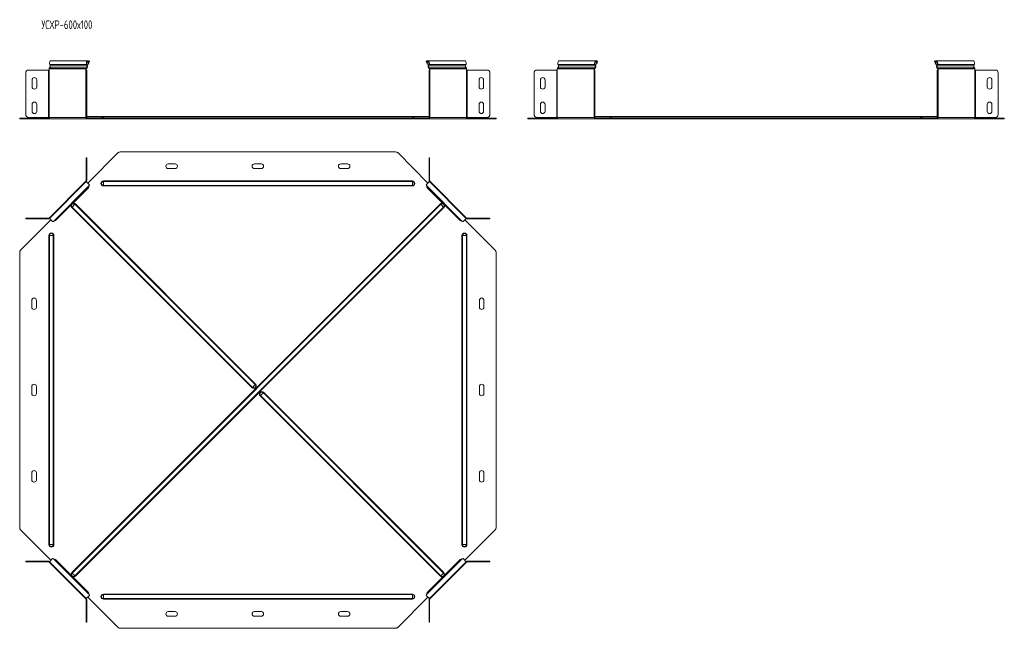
# Model space of a CAD drawing. Header units: millimetres. Extents: x -205 to 1576, y -7400 to 292.
# Tile 1 of 8: x -136 to 1576, y -7400 to -6342. Entities that reach past the tile are written whole.
import ezdxf

# ---------------------------------------------------------------- set-up
doc = ezdxf.new("R2010")
doc.units = ezdxf.units.MM
doc.styles.add('SLDTEXTSTYLE3', font='TXT', dxfattribs={"width": 0.7, "bigfont": 'bigfont'})

msp = doc.modelspace()

# ---------------------------------------------------------------- linework, layer by layer
at = {"color": 7, "linetype": 'Continuous', "lineweight": 15}
for p, q in [((-16.6, -6413.6), (-80.6, -6413.6)), ((-15.3, -6416.4), (-16.7, -6419.7)), ((-14.7, -6415.9), (-16.1, -6419.2)), ((-15.3, -6416.4), (-14.7, -6415.9)), ((-14.4, -6414.8), (-14.9, -6415.5)), ((571.3, -6414.8), (571.8, -6415.5)), ((572.2, -6416.4), (571.6, -6415.9)), ((573, -6419.2), (571.6, -6415.9)), ((573.6, -6419.7), (572.2, -6416.4)), ((637.5, -6413.6), (573.5, -6413.6)), ((866.9, -6413.6), (802.9, -6413.6)), ((866.8, -6419.7), (868.2, -6416.4)), ((867.5, -6419.2), (868.8, -6415.9)), ((868.2, -6416.4), (868.8, -6415.9)), ((869.1, -6414.8), (868.6, -6415.5)), ((1454.9, -6414.8), (1455.4, -6415.5)), ((1455.8, -6416.4), (1455.2, -6415.9)), ((1456.5, -6419.2), (1455.2, -6415.9)), ((1457.2, -6419.7), (1455.8, -6416.4)), ((1521.1, -6413.6), (1457, -6413.6)), ((-125, -6507.1), (-125, -6434.9)), ((-120, -6429.9), (-85.6, -6429.9)), ((-85.6, -6429.9), (-84.5, -6429.9)), ((-84.5, -6427.9), (-84.5, -6429.9)), ((-83.4, -6420.2), (-82.5, -6422.6)), ((-20.5, -6429.9), (-20.5, -6427.9)), ((-20.5, -6429.9), (-20, -6429.9)), ((-20, -6429.9), (-19, -6429.9)), ((-20, -6434.9), (-20, -6429.9)), ((-20, -6434.9), (-20, -6507.1)), ((-19.8, -6429.9), (-19.8, -6427.9)), ((-18.5, -6422.6), (-19.4, -6420.2)), ((-19, -6429.9), (-19, -6434.9)), ((-19, -6434.9), (-19, -6507.1)), ((-17.9, -6422.1), (-18.8, -6419.7)), ((-16.7, -6419.7), (-18.8, -6419.7)), ((-16.1, -6419.2), (-16.7, -6419.7)), ((573.6, -6419.7), (573, -6419.2)), ((575.7, -6419.7), (573.6, -6419.7)), ((575.7, -6419.7), (574.8, -6422.1)), ((576.3, -6420.2), (575.4, -6422.6)), ((576, -6429.9), (577, -6429.9)), ((576, -6434.9), (576, -6429.9)), ((576, -6507.1), (576, -6434.9)), ((576.7, -6427.9), (576.7, -6429.9)), ((577, -6429.9), (577, -6434.9)), ((577, -6429.9), (577.4, -6429.9)), ((577, -6507.1), (577, -6434.9)), ((577.4, -6427.9), (577.4, -6429.9)), ((639.4, -6422.6), (640.3, -6420.2)), ((641.4, -6429.9), (641.4, -6427.9)), ((641.4, -6429.9), (642.5, -6429.9)), ((642.5, -6429.9), (676.9, -6429.9)), ((681.9, -6434.9), (681.9, -6507.1)), ((758.6, -6434.9), (758.6, -6507.1)), ((798, -6429.9), (763.6, -6429.9)), ((799, -6429.9), (798, -6429.9)), ((799, -6429.9), (799, -6427.9)), ((801, -6422.6), (800.1, -6420.2)), ((863.1, -6427.9), (863.1, -6429.9)), ((863.5, -6429.9), (863.1, -6429.9)), ((864.5, -6429.9), (863.5, -6429.9)), ((863.5, -6429.9), (863.5, -6434.9)), ((863.5, -6507.1), (863.5, -6434.9)), ((863.8, -6427.9), (863.8, -6429.9)), ((864.1, -6420.2), (865, -6422.6)), ((864.5, -6434.9), (864.5, -6429.9)), ((864.5, -6507.1), (864.5, -6434.9)), ((864.8, -6419.7), (865.7, -6422.1)), ((864.8, -6419.7), (866.8, -6419.7)), ((866.8, -6419.7), (867.5, -6419.2)), ((1457.2, -6419.7), (1456.5, -6419.2)), ((1459.2, -6419.7), (1457.2, -6419.7)), ((1459.2, -6419.7), (1458.3, -6422.1)), ((1459.9, -6420.2), (1459, -6422.6)), ((1459.5, -6429.9), (1460.5, -6429.9)), ((1459.5, -6434.9), (1459.5, -6429.9)), ((1459.5, -6507.1), (1459.5, -6434.9)), ((1460.2, -6427.9), (1460.2, -6429.9)), ((1460.5, -6429.9), (1460.5, -6434.9)), ((1460.5, -6429.9), (1460.9, -6429.9)), ((1460.5, -6507.1), (1460.5, -6434.9)), ((1460.9, -6427.9), (1460.9, -6429.9)), ((1523, -6422.6), (1523.9, -6420.2)), ((1525, -6429.9), (1525, -6427.9)), ((1525, -6429.9), (1526, -6429.9)), ((1526, -6429.9), (1560.4, -6429.9)), ((1565.4, -6434.9), (1565.4, -6507.1)), ((-114, -6447.1), (-114, -6459.1)), ((-106, -6459.1), (-106, -6447.1)), ((662.9, -6447.1), (662.9, -6459.1)), ((670.9, -6459.1), (670.9, -6447.1)), ((769.6, -6459.1), (769.6, -6447.1)), ((777.6, -6447.1), (777.6, -6459.1)), ((1546.4, -6447.1), (1546.4, -6459.1)), ((1554.4, -6459.1), (1554.4, -6447.1)), ((-114, -6489.6), (-114, -6501.6)), ((-106, -6501.6), (-106, -6489.6)), ((662.9, -6489.6), (662.9, -6501.6)), ((670.9, -6501.6), (670.9, -6489.6)), ((769.6, -6501.6), (769.6, -6489.6)), ((777.6, -6489.6), (777.6, -6501.6)), ((1546.4, -6489.6), (1546.4, -6501.6)), ((1554.4, -6501.6), (1554.4, -6489.6)), ((-135.5, -6514.6), (-135.5, -6513.6)), ((-135.5, -6513.6), (-134.1, -6513.6)), ((-134.1, -6514.6), (-135.5, -6514.6)), ((-134.1, -6513.6), (-84.2, -6513.6)), ((-134.1, -6514.6), (-82.7, -6514.6)), ((-85.6, -6512.1), (-120, -6512.1)), ((-84.5, -6512.1), (-85.6, -6512.1)), ((-82.7, -6514.6), (-18.7, -6514.6)), ((-20, -6512.1), (-20.5, -6512.1)), ((-20, -6512.1), (-20, -6507.1)), ((-19, -6512.1), (-20, -6512.1)), ((-19, -6507.1), (-19, -6512.1)), ((10, -6510.6), (-19, -6510.6)), ((-18.7, -6513.6), (-17.3, -6513.6)), ((-18.7, -6514.6), (-17.3, -6514.6)), ((-17.3, -6513.6), (-17.3, -6514.6)), ((-17.3, -6513.6), (35.4, -6513.6)), ((-17.3, -6514.6), (35.4, -6514.6)), ((547, -6510.6), (10, -6510.6)), ((35.4, -6513.6), (39, -6513.6)), ((39, -6514.6), (35.4, -6514.6)), ((39, -6513.6), (517.9, -6513.6)), ((39, -6514.6), (517.9, -6514.6)), ((517.9, -6513.6), (521.5, -6513.6)), ((521.5, -6514.6), (517.9, -6514.6)), ((521.5, -6513.6), (574.2, -6513.6)), ((521.5, -6514.6), (574.2, -6514.6)), ((576, -6510.6), (547, -6510.6)), ((574.2, -6513.6), (574.2, -6514.6)), ((574.2, -6513.6), (575.6, -6513.6)), ((574.2, -6514.6), (575.6, -6514.6)), ((575.6, -6514.6), (639.7, -6514.6)), ((576, -6512.1), (576, -6507.1)), ((577, -6512.1), (576, -6512.1)), ((577, -6507.1), (577, -6512.1)), ((577.4, -6512.1), (577, -6512.1)), ((639.7, -6514.6), (691, -6514.6)), ((641.1, -6513.6), (691, -6513.6)), ((642.5, -6512.1), (641.4, -6512.1)), ((676.9, -6512.1), (642.5, -6512.1)), ((691, -6513.6), (692.5, -6513.6)), ((692.5, -6514.6), (691, -6514.6)), ((692.5, -6513.6), (692.5, -6514.6)), ((748, -6513.6), (748, -6514.6)), ((749.5, -6513.6), (748, -6513.6)), ((748, -6514.6), (749.5, -6514.6)), ((799.4, -6513.6), (749.5, -6513.6)), ((800.8, -6514.6), (749.5, -6514.6)), ((763.6, -6512.1), (798, -6512.1)), ((798, -6512.1), (799, -6512.1)), ((864.8, -6514.6), (800.8, -6514.6)), ((863.1, -6512.1), (863.5, -6512.1)), ((863.5, -6507.1), (863.5, -6512.1)), ((863.5, -6512.1), (864.5, -6512.1)), ((864.5, -6512.1), (864.5, -6507.1)), ((893.5, -6510.6), (864.5, -6510.6)), ((866.2, -6513.6), (864.8, -6513.6)), ((866.2, -6514.6), (864.8, -6514.6)), ((866.2, -6513.6), (866.2, -6514.6)), ((919, -6513.6), (866.2, -6513.6)), ((919, -6514.6), (866.2, -6514.6)), ((1430.5, -6510.6), (893.5, -6510.6)), ((922.5, -6513.6), (919, -6513.6)), ((919, -6514.6), (922.5, -6514.6)), ((922.5, -6513.6), (1401.5, -6513.6)), ((922.5, -6514.6), (1401.5, -6514.6)), ((1401.5, -6513.6), (1405, -6513.6)), ((1405, -6514.6), (1401.5, -6514.6)), ((1405, -6513.6), (1457.8, -6513.6)), ((1405, -6514.6), (1457.8, -6514.6)), ((1459.5, -6510.6), (1430.5, -6510.6)), ((1457.8, -6513.6), (1457.8, -6514.6)), ((1457.8, -6513.6), (1459.2, -6513.6)), ((1457.8, -6514.6), (1459.2, -6514.6)), ((1459.2, -6514.6), (1523.2, -6514.6)), ((1459.5, -6512.1), (1459.5, -6507.1)), ((1460.5, -6512.1), (1459.5, -6512.1)), ((1460.5, -6507.1), (1460.5, -6512.1)), ((1460.9, -6512.1), (1460.5, -6512.1)), ((1523.2, -6514.6), (1574.5, -6514.6)), ((1524.6, -6513.6), (1574.5, -6513.6)), ((1526, -6512.1), (1525, -6512.1)), ((1560.4, -6512.1), (1526, -6512.1)), ((1574.5, -6513.6), (1576, -6513.6)), ((1576, -6514.6), (1574.5, -6514.6)), ((1576, -6513.6), (1576, -6514.6)), ((39, -6572), (517.9, -6572)), ((-19, -6582.6), (-20, -6582.6)), ((-20, -6582.6), (-20, -6587.6)), ((-20, -6621.9), (-20, -6587.6)), ((-19, -6587.6), (-19, -6582.6)), ((-19, -6621.9), (-19, -6587.6)), ((-17.3, -6626.2), (35.4, -6573.4)), ((521.5, -6573.4), (574.2, -6626.2)), ((577, -6582.6), (576, -6582.6)), ((576, -6582.6), (576, -6587.6)), ((576, -6587.6), (576, -6621.9)), ((577, -6587.6), (577, -6582.6)), ((577, -6587.6), (577, -6621.9)), ((134.5, -6593), (122.5, -6593)), ((122.5, -6601), (134.5, -6601)), ((284.5, -6593), (272.5, -6593)), ((272.5, -6601), (284.5, -6601)), ((434.5, -6593), (422.5, -6593)), ((422.5, -6601), (434.5, -6601)), ((-20.5, -6623), (-84.5, -6687)), ((-19.8, -6623.7), (-20.5, -6623)), ((577.4, -6623), (576.7, -6623.7)), ((641.4, -6687), (577.4, -6623)), ((-19.8, -6623.7), (-83.8, -6687.7)), ((-16.1, -6634.5), (-73.1, -6691.4)), ((-14.4, -6629.1), (-19.8, -6623.7)), ((-14.7, -6630.6), (-16.1, -6634.5)), ((576.7, -6623.7), (571.3, -6629.1)), ((573, -6634.5), (571.6, -6630.6)), ((630, -6691.4), (573, -6634.5)), ((640.7, -6687.7), (576.7, -6623.7)), ((-134.1, -6743), (-81.3, -6690.2)), ((-125, -6687.5), (-125, -6688.5)), ((-120, -6687.5), (-125, -6687.5)), ((-125, -6688.5), (-120, -6688.5)), ((-120, -6687.5), (-85.6, -6687.5)), ((-120, -6688.5), (-85.6, -6688.5)), ((-84.5, -6687), (-83.6, -6688)), ((-83.8, -6687.7), (-78.4, -6693.1)), ((-73.1, -6691.4), (-76.9, -6692.8)), ((633.8, -6692.8), (630, -6691.4)), ((635.4, -6693.1), (640.7, -6687.7)), ((638.2, -6690.2), (691, -6743)), ((640.7, -6687.7), (641.4, -6687)), ((642.5, -6687.5), (676.9, -6687.5)), ((642.5, -6688.5), (676.9, -6688.5)), ((681.9, -6687.5), (676.9, -6687.5)), ((676.9, -6688.5), (681.9, -6688.5)), ((681.9, -6688.5), (681.9, -6687.5)), ((-135.5, -6746.5), (-135.5, -7225.5)), ((692.5, -7225.5), (692.5, -6746.5)), ((-114.5, -6830), (-114.5, -6842)), ((-106.5, -6842), (-106.5, -6830)), ((663.5, -6830), (663.5, -6842)), ((671.5, -6842), (671.5, -6830)), ((-114.5, -6980), (-114.5, -6992)), ((-106.5, -6992), (-106.5, -6980)), ((663.5, -6980), (663.5, -6992)), ((671.5, -6992), (671.5, -6980)), ((-114.5, -7130), (-114.5, -7142)), ((-106.5, -7142), (-106.5, -7130)), ((663.5, -7130), (663.5, -7142)), ((671.5, -7142), (671.5, -7130)), ((-134.1, -7229), (-81.3, -7281.7)), ((638.2, -7281.7), (691, -7229)), ((-125, -7284.5), (-125, -7283.5)), ((-125, -7283.5), (-120, -7283.5)), ((-120, -7284.5), (-125, -7284.5)), ((-120, -7283.5), (-85.6, -7283.5)), ((-120, -7284.5), (-85.6, -7284.5)), ((-84.5, -7284.9), (-83.6, -7284)), ((-20.5, -7349), (-84.5, -7284.9)), ((-83.8, -7284.2), (-78.4, -7278.8)), ((-83.8, -7284.2), (-19.8, -7348.2)), ((-73.1, -7280.5), (-76.9, -7279.1)), ((-16.1, -7337.5), (-73.1, -7280.5)), ((630, -7280.5), (573, -7337.5)), ((576.7, -7348.2), (640.7, -7284.2)), ((641.4, -7284.9), (577.4, -7349)), ((633.8, -7279.1), (630, -7280.5)), ((635.4, -7278.8), (640.7, -7284.2)), ((640.7, -7284.2), (641.4, -7284.9)), ((642.5, -7283.5), (676.9, -7283.5)), ((642.5, -7284.5), (676.9, -7284.5)), ((676.9, -7283.5), (681.9, -7283.5)), ((681.9, -7284.5), (676.9, -7284.5)), ((681.9, -7283.5), (681.9, -7284.5)), ((-14.7, -7341.3), (-16.1, -7337.5)), ((573, -7337.5), (571.6, -7341.3)), ((-19.8, -7348.2), (-20.5, -7349)), ((-20, -7350), (-20, -7384.4)), ((-14.4, -7342.9), (-19.8, -7348.2)), ((-19, -7350), (-19, -7384.4)), ((-17.3, -7345.8), (35.4, -7398.5)), ((521.5, -7398.5), (574.2, -7345.8)), ((576.7, -7348.2), (571.3, -7342.9)), ((576, -7384.4), (576, -7350)), ((577.4, -7349), (576.7, -7348.2)), ((577, -7384.4), (577, -7350)), ((134.5, -7371), (122.5, -7371)), ((284.5, -7371), (272.5, -7371)), ((434.5, -7371), (422.5, -7371)), ((-20, -7389.4), (-20, -7384.4)), ((-19, -7389.4), (-20, -7389.4)), ((-19, -7384.4), (-19, -7389.4)), ((122.5, -7379), (134.5, -7379)), ((272.5, -7379), (284.5, -7379)), ((422.5, -7379), (434.5, -7379)), ((576, -7389.4), (576, -7384.4)), ((577, -7389.4), (576, -7389.4)), ((577, -7384.4), (577, -7389.4)), ((39, -7400), (517.9, -7400))]:
    msp.add_line(p, q, dxfattribs=at)
at = {"color": 7, "linetype": 'Continuous', "lineweight": 0}
for p, q in [((-15.3, -6416.4), (-18.8, -6416.4)), ((575.7, -6416.4), (572.2, -6416.4)), ((864.8, -6416.4), (868.2, -6416.4)), ((1459.2, -6416.4), (1455.8, -6416.4)), ((-85.6, -6429.9), (-85.6, -6512.1)), ((-20.5, -6427.9), (-84.5, -6427.9)), ((-84.5, -6512.1), (-84.5, -6429.9)), ((-19.6, -6426.1), (-83.6, -6426.1)), ((-19.4, -6420.2), (-83.4, -6420.2)), ((-18.5, -6422.6), (-82.5, -6422.6)), ((-20.5, -6427.9), (-19.8, -6427.9)), ((-20.5, -6512.1), (-20.5, -6429.9)), ((-19, -6434.9), (-20, -6434.9)), ((-19.6, -6426.1), (-19.4, -6427.1)), ((-19.4, -6420.2), (-18.8, -6419.7)), ((-18.5, -6422.6), (-17.9, -6422.1)), ((575.4, -6422.6), (574.8, -6422.1)), ((639.4, -6422.6), (575.4, -6422.6)), ((576.3, -6420.2), (575.7, -6419.7)), ((577, -6434.9), (576, -6434.9)), ((640.3, -6420.2), (576.3, -6420.2)), ((576.5, -6426.1), (576.3, -6427.1)), ((640.5, -6426.1), (576.5, -6426.1)), ((577.4, -6427.9), (576.7, -6427.9)), ((641.4, -6427.9), (577.4, -6427.9)), ((577.4, -6512.1), (577.4, -6429.9)), ((641.4, -6512.1), (641.4, -6429.9)), ((642.5, -6512.1), (642.5, -6429.9)), ((798, -6512.1), (798, -6429.9)), ((799, -6427.9), (863.1, -6427.9)), ((799, -6512.1), (799, -6429.9)), ((799.9, -6426.1), (864, -6426.1)), ((800.1, -6420.2), (864.1, -6420.2)), ((801, -6422.6), (865, -6422.6)), ((863.1, -6427.9), (863.8, -6427.9)), ((863.1, -6512.1), (863.1, -6429.9)), ((863.5, -6434.9), (864.5, -6434.9)), ((864, -6426.1), (864.2, -6427.1)), ((864.1, -6420.2), (864.8, -6419.7)), ((865, -6422.6), (865.7, -6422.1)), ((1459, -6422.6), (1458.3, -6422.1)), ((1523, -6422.6), (1459, -6422.6)), ((1459.9, -6420.2), (1459.2, -6419.7)), ((1460.5, -6434.9), (1459.5, -6434.9)), ((1460, -6426.1), (1459.8, -6427.1)), ((1523.9, -6420.2), (1459.9, -6420.2)), ((1524.1, -6426.1), (1460, -6426.1)), ((1460.9, -6427.9), (1460.2, -6427.9)), ((1525, -6427.9), (1460.9, -6427.9)), ((1460.9, -6512.1), (1460.9, -6429.9)), ((1525, -6512.1), (1525, -6429.9)), ((1526, -6512.1), (1526, -6429.9)), ((-134.1, -6513.6), (-134.1, -6514.6)), ((-20.5, -6512.1), (-84.5, -6512.1)), ((-20, -6507.1), (-19, -6507.1)), ((-19.6, -6512.9), (6.5, -6512.9)), ((-18.7, -6513.6), (-18.7, -6514.6)), ((6.5, -6512.9), (10, -6512.9)), ((10, -6510.6), (10, -6512.9)), ((10, -6512.9), (10, -6513.6)), ((547, -6512.9), (10, -6512.9)), ((35.4, -6514.6), (35.4, -6513.6)), ((39, -6513.6), (39, -6514.6)), ((517.9, -6514.6), (517.9, -6513.6)), ((521.5, -6513.6), (521.5, -6514.6)), ((547, -6510.6), (547, -6512.9)), ((547, -6512.9), (547, -6513.6)), ((550.4, -6512.9), (547, -6512.9)), ((550.4, -6512.9), (576.5, -6512.9)), ((575.6, -6513.6), (575.6, -6514.6)), ((576, -6507.1), (577, -6507.1)), ((641.4, -6512.1), (577.4, -6512.1)), ((691, -6514.6), (691, -6513.6)), ((749.5, -6514.6), (749.5, -6513.6)), ((799, -6512.1), (863.1, -6512.1)), ((864.5, -6507.1), (863.5, -6507.1)), ((890.1, -6512.9), (864, -6512.9)), ((864.8, -6513.6), (864.8, -6514.6)), ((890.1, -6512.9), (893.5, -6512.9)), ((893.5, -6510.6), (893.5, -6512.9)), ((893.5, -6512.9), (893.5, -6513.6)), ((1430.5, -6512.9), (893.5, -6512.9)), ((919, -6513.6), (919, -6514.6)), ((922.5, -6514.6), (922.5, -6513.6)), ((1401.5, -6514.6), (1401.5, -6513.6)), ((1405, -6513.6), (1405, -6514.6)), ((1430.5, -6510.6), (1430.5, -6512.9)), ((1430.5, -6512.9), (1430.5, -6513.6)), ((1433.9, -6512.9), (1430.5, -6512.9)), ((1460, -6512.9), (1433.9, -6512.9)), ((1459.2, -6513.6), (1459.2, -6514.6)), ((1459.5, -6507.1), (1460.5, -6507.1)), ((1525, -6512.1), (1460.9, -6512.1)), ((1574.5, -6514.6), (1574.5, -6513.6)), ((-20, -6587.6), (-19, -6587.6)), ((576, -6587.6), (577, -6587.6)), ((-20, -6621.9), (-19, -6621.9)), ((10, -6623.5), (10, -6622.6)), ((10, -6622.6), (547, -6622.6)), ((10, -6630.4), (10, -6623.5)), ((10, -6623.5), (547, -6623.5)), ((547, -6623.5), (547, -6622.6)), ((547, -6630.4), (547, -6623.5)), ((577, -6621.9), (576, -6621.9)), ((-14.7, -6630.6), (-76.9, -6692.8)), ((10, -6630.4), (547, -6630.4)), ((10, -6631.3), (10, -6630.4)), ((10, -6631.3), (547, -6631.3)), ((547, -6631.3), (547, -6630.4)), ((633.8, -6692.8), (571.6, -6630.6)), ((-45, -7303.2), (595.7, -6662.5)), ((-44.3, -6668.1), (-45, -6668.7)), ((268.3, -6982), (-45, -6668.7)), ((-39.5, -6663.2), (-44.3, -6668.1)), ((-44.3, -7303.9), (596.4, -6663.2)), ((269, -6981.3), (-44.3, -6668.1)), ((-38.8, -6662.5), (-39.5, -6663.2)), ((273.8, -6976.5), (-39.5, -6663.2)), ((-39.5, -7308.8), (601.2, -6668.1)), ((274.5, -6975.8), (-38.8, -6662.5)), ((-38.8, -7309.4), (601.9, -6668.7)), ((596.4, -6663.2), (595.7, -6662.5)), ((601.2, -6668.1), (596.4, -6663.2)), ((601.9, -6668.7), (601.2, -6668.1)), ((-120, -6688.5), (-120, -6687.5)), ((-85.6, -6687.5), (-85.6, -6688.5)), ((642.5, -6687.5), (642.5, -6688.5)), ((676.9, -6687.5), (676.9, -6688.5)), ((-84, -6717.5), (-84.9, -6717.5)), ((-84.9, -7254.5), (-84.9, -6717.5)), ((-77.1, -6717.5), (-84, -6717.5)), ((-84, -7254.5), (-84, -6717.5)), ((-77.1, -7254.5), (-77.1, -6717.5)), ((-76.2, -6717.5), (-77.1, -6717.5)), ((-76.2, -7254.5), (-76.2, -6717.5)), ((633.1, -6717.5), (634, -6717.5)), ((633.1, -6717.5), (633.1, -7254.5)), ((634, -6717.5), (640.9, -6717.5)), ((634, -6717.5), (634, -7254.5)), ((640.9, -6717.5), (640.9, -7254.5)), ((640.9, -6717.5), (641.8, -6717.5)), ((641.8, -6717.5), (641.8, -7254.5)), ((269, -6981.3), (268.3, -6982)), ((273.8, -6976.5), (269, -6981.3)), ((274.5, -6975.8), (273.8, -6976.5)), ((282.4, -6996.1), (283.1, -6995.5)), ((282.4, -6996.1), (595.7, -7309.4)), ((283.1, -6995.5), (288, -6990.6)), ((283.1, -6995.5), (596.4, -7308.8)), ((288, -6990.6), (288.6, -6990)), ((288, -6990.6), (601.2, -7303.9)), ((288.6, -6990), (601.9, -7303.2)), ((-84, -7254.5), (-84.9, -7254.5)), ((-77.1, -7254.5), (-84, -7254.5)), ((-76.2, -7254.5), (-77.1, -7254.5)), ((633.1, -7254.5), (634, -7254.5)), ((634, -7254.5), (640.9, -7254.5)), ((640.9, -7254.5), (641.8, -7254.5)), ((-120, -7283.5), (-120, -7284.5)), ((-85.6, -7284.5), (-85.6, -7283.5)), ((-14.7, -7341.3), (-76.9, -7279.1)), ((633.8, -7279.1), (571.6, -7341.3)), ((642.5, -7284.5), (642.5, -7283.5)), ((676.9, -7284.5), (676.9, -7283.5)), ((-44.3, -7303.9), (-45, -7303.2)), ((-39.5, -7308.8), (-44.3, -7303.9)), ((596.4, -7308.8), (601.2, -7303.9)), ((601.2, -7303.9), (601.9, -7303.2)), ((-38.8, -7309.4), (-39.5, -7308.8)), ((595.7, -7309.4), (596.4, -7308.8)), ((547, -7340.6), (10, -7340.6)), ((10, -7340.6), (10, -7341.5)), ((547, -7341.5), (10, -7341.5)), ((10, -7341.5), (10, -7348.4)), ((547, -7340.6), (547, -7341.5)), ((547, -7341.5), (547, -7348.4)), ((-20, -7350), (-19, -7350)), ((547, -7348.4), (10, -7348.4)), ((10, -7348.4), (10, -7349.3)), ((547, -7349.3), (10, -7349.3)), ((547, -7348.4), (547, -7349.3)), ((577, -7350), (576, -7350)), ((-20, -7384.4), (-19, -7384.4)), ((576, -7384.4), (577, -7384.4))]:
    msp.add_line(p, q, dxfattribs=at)
at = {"color": 7, "linetype": 'Continuous', "lineweight": 15, "flags": 128}
for points in [[(-83.4, -6420.2), (-83.7, -6419), (-83.8, -6417.7), (-83.6, -6416.5), (-83.2, -6415.4), (-82.6, -6414.5), (-81.8, -6413.9), (-80.9, -6413.6), (-80.6, -6413.6)], [(-14.4, -6414.8), (-15.1, -6414.1), (-16, -6413.6), (-16.9, -6413.6), (-17.7, -6413.9), (-18.5, -6414.5), (-19.2, -6415.4), (-19.6, -6416.5), (-19.8, -6417.7), (-19.7, -6419), (-19.4, -6420.2)], [(-14.9, -6415.5), (-15.6, -6414.8), (-16.5, -6414.6), (-17.3, -6414.7), (-18.1, -6415.3), (-18.7, -6416.2), (-19, -6417.3), (-19, -6418.5), (-18.8, -6419.7)], [(576.3, -6420.2), (576.6, -6419), (576.7, -6417.7), (576.5, -6416.5), (576.1, -6415.4), (575.4, -6414.5), (574.7, -6413.9), (573.8, -6413.6), (572.9, -6413.6), (572.1, -6414.1), (571.3, -6414.8)], [(575.7, -6419.7), (576, -6418.5), (575.9, -6417.3), (575.6, -6416.2), (575, -6415.3), (574.2, -6414.7), (573.4, -6414.6), (572.5, -6414.8), (571.8, -6415.5)], [(637.5, -6413.6), (637.8, -6413.6), (638.7, -6413.9), (639.5, -6414.5), (640.1, -6415.4), (640.5, -6416.5), (640.7, -6417.7), (640.7, -6419), (640.3, -6420.2)], [(802.9, -6413.6), (802.6, -6413.6), (801.8, -6413.9), (801, -6414.5), (800.4, -6415.4), (799.9, -6416.5), (799.7, -6417.7), (799.8, -6419), (800.1, -6420.2)], [(864.1, -6420.2), (863.8, -6419), (863.8, -6417.7), (864, -6416.5), (864.4, -6415.4), (865, -6414.5), (865.8, -6413.9), (866.7, -6413.6), (867.6, -6413.6), (868.4, -6414.1), (869.1, -6414.8)], [(864.8, -6419.7), (864.5, -6418.5), (864.5, -6417.3), (864.9, -6416.2), (865.4, -6415.3), (866.2, -6414.7), (867.1, -6414.6), (867.9, -6414.8), (868.6, -6415.5)], [(1459.9, -6420.2), (1460.2, -6419), (1460.2, -6417.7), (1460, -6416.5), (1459.6, -6415.4), (1459, -6414.5), (1458.2, -6413.9), (1457.3, -6413.6), (1456.4, -6413.6), (1455.6, -6414.1), (1454.9, -6414.8)], [(1459.2, -6419.7), (1459.5, -6418.5), (1459.5, -6417.3), (1459.1, -6416.2), (1458.6, -6415.3), (1457.8, -6414.7), (1456.9, -6414.6), (1456.1, -6414.8), (1455.4, -6415.5)], [(1521.1, -6413.6), (1521.4, -6413.6), (1522.2, -6413.9), (1523, -6414.5), (1523.6, -6415.4), (1524.1, -6416.5), (1524.3, -6417.7), (1524.2, -6419), (1523.9, -6420.2)]]:
    msp.add_lwpolyline(points, dxfattribs=at)
at = {"color": 7, "linetype": 'Continuous', "lineweight": 15}
for centre, radius, start, end in [((-120, -6434.9), 5, 90, 180), ((-82.7, -6427.7), 1.82, 119.6529, 184.4929), ((-85.1, -6423.7), 2.86, 302.6699, 24.1904), ((-18.7, -6427.7), 1.82, 119.6529, 184.4929), ((-19, -6427.8), 0.811, 119.6529, 184.4929), ((-21.1, -6423.7), 2.86, 302.6699, 24.1904), ((-21.5, -6423.7), 4, 302.6699, 24.1904), ((578.4, -6423.7), 4, 155.8096, 237.3301), ((578, -6423.7), 2.86, 155.8096, 237.3301), ((575.9, -6427.8), 0.811, 355.5071, 60.3471), ((575.6, -6427.7), 1.82, 355.5071, 60.3471), ((642.1, -6423.7), 2.86, 155.8096, 237.3301), ((639.6, -6427.7), 1.82, 355.5071, 60.3471), ((676.9, -6434.9), 5, 0, 90), ((763.6, -6434.9), 5, 90, 180), ((800.8, -6427.7), 1.82, 119.6529, 184.4929), ((798.4, -6423.7), 2.86, 302.6699, 24.1904), ((864.9, -6427.7), 1.82, 119.6529, 184.4929), ((864.6, -6427.8), 0.811, 119.6529, 184.4929), ((862.4, -6423.7), 2.86, 302.6699, 24.1904), ((862, -6423.7), 4, 302.6699, 24.1904), ((1462, -6423.7), 4, 155.8096, 237.3301), ((1461.6, -6423.7), 2.86, 155.8096, 237.3301), ((1459.4, -6427.8), 0.811, 355.5071, 60.3471), ((1459.1, -6427.7), 1.82, 355.5071, 60.3471), ((1525.6, -6423.7), 2.86, 155.8096, 237.3301), ((1523.2, -6427.7), 1.82, 355.5071, 60.3471), ((1560.4, -6434.9), 5, 0, 90), ((-110, -6447.1), 4, 360, 180), ((666.9, -6447.1), 4, 0, 180), ((773.6, -6447.1), 4, 0, 180), ((1550.4, -6447.1), 4, 0, 180), ((-110, -6459.1), 4, 180, 360), ((666.9, -6459.1), 4, 180, 0), ((773.6, -6459.1), 4, 180, 0), ((1550.4, -6459.1), 4, 180, 0), ((-110, -6489.6), 4, 360, 180), ((666.9, -6489.6), 4, 0, 180), ((773.6, -6489.6), 4, 0, 180), ((1550.4, -6489.6), 4, 0, 180), ((-110, -6501.6), 4, 180, 360), ((666.9, -6501.6), 4, 180, 0), ((773.6, -6501.6), 4, 180, 0), ((1550.4, -6501.6), 4, 180, 0), ((-120, -6507.1), 5, 180, 270), ((-84.9, -6512.6), 1, 270, 309.7535), ((-82.3, -6512.4), 2.23, 171.9505, 258.5782), ((-18.3, -6512.4), 2.23, 171.9505, 258.5782), ((-18.5, -6512.2), 1.34, 171.9505, 258.5782), ((5.6, -6512.6), 1, 270, 338.9773), ((10, -6514.2), 3.68, 90, 158.9773), ((547, -6514.2), 3.68, 21.0227, 90), ((551.3, -6512.6), 1, 201.0227, 270), ((575.4, -6512.2), 1.34, 281.4218, 8.0495), ((575.2, -6512.4), 2.23, 281.4218, 8.0495), ((639.2, -6512.4), 2.23, 281.4218, 8.0495), ((641.8, -6512.6), 1, 230.2465, 270), ((676.9, -6507.1), 5, 270, 0), ((763.6, -6507.1), 5, 180, 270), ((798.6, -6512.6), 1, 270, 309.7535), ((801.2, -6512.4), 2.23, 171.9505, 258.5782), ((865.3, -6512.4), 2.23, 171.9505, 258.5782), ((865.1, -6512.2), 1.34, 171.9505, 258.5782), ((889.1, -6512.6), 1, 270, 338.9773), ((893.5, -6514.2), 3.68, 90, 158.9773), ((1430.5, -6514.2), 3.68, 21.0227, 90), ((1434.9, -6512.6), 1, 201.0227, 270), ((1458.9, -6512.2), 1.34, 281.4218, 8.0495), ((1458.7, -6512.4), 2.23, 281.4218, 8.0495), ((1522.8, -6512.4), 2.23, 281.4218, 8.0495), ((1525.4, -6512.6), 1, 230.2465, 270), ((1560.4, -6507.1), 5, 270, 0), ((39, -6577), 5, 90, 135), ((517.9, -6577), 5, 45, 90), ((122.5, -6597), 4, 90, 270), ((134.5, -6597), 4, 270, 90), ((272.5, -6597), 4, 90, 270), ((284.5, -6597), 4, 270, 90), ((422.5, -6597), 4, 90, 270), ((434.5, -6597), 4, 270, 90), ((-21.5, -6621.9), 1.5, 315, 0), ((-21.5, -6621.9), 2.5, 315, 0), ((578.5, -6621.9), 2.5, 180, 225), ((578.5, -6621.9), 1.5, 180, 225), ((-85.6, -6686), 1.5, 270, 315), ((-85.6, -6686), 2.5, 270, 315), ((642.5, -6686), 2.5, 225, 270), ((642.5, -6686), 1.5, 225, 270), ((-130.5, -6746.5), 5, 135, 180), ((687.5, -6746.5), 5, 0, 45), ((-110.5, -6830), 4, 0, 180), ((667.5, -6830), 4, 0, 180), ((-110.5, -6842), 4, 180, 0), ((667.5, -6842), 4, 180, 0), ((-110.5, -6980), 4, 0, 180), ((667.5, -6980), 4, 0, 180), ((-110.5, -6992), 4, 180, 0), ((667.5, -6992), 4, 180, 0), ((-110.5, -7130), 4, 0, 180), ((667.5, -7130), 4, 0, 180), ((-110.5, -7142), 4, 180, 0), ((667.5, -7142), 4, 180, 0), ((-130.5, -7225.5), 5, 180, 225), ((687.5, -7225.5), 5, 315, 0), ((-85.6, -7286), 2.5, 45, 90), ((-85.6, -7286), 1.5, 45, 90), ((642.5, -7286), 2.5, 90, 135), ((642.5, -7286), 1.5, 90, 135), ((-21.5, -7350), 1.5, 360, 45), ((-21.5, -7350), 2.5, 360, 45), ((578.5, -7350), 2.5, 135, 180), ((578.5, -7350), 1.5, 135, 180), ((122.5, -7375), 4, 90, 270), ((134.5, -7375), 4, 270, 90), ((272.5, -7375), 4, 90, 270), ((284.5, -7375), 4, 270, 90), ((422.5, -7375), 4, 90, 270), ((434.5, -7375), 4, 270, 90), ((39, -7395), 5, 225, 270), ((517.9, -7395), 5, 270, 315)]:
    msp.add_arc(centre, radius, start, end, dxfattribs=at)
at = {"color": 7, "linetype": 'Continuous', "lineweight": 0}
for centre, radius, start, end in [((10, -6627), 4.37, 90, 270), ((10, -6627), 3.43, 90, 270), ((547, -6627), 4.37, 270, 90), ((547, -6627), 3.43, 270, 90), ((-41.9, -6665.6), 4.37, 164.8316, 225), ((-41.9, -6665.6), 3.43, 45, 225), ((-41.9, -6665.6), 4.37, 45, 105.1684), ((598.8, -6665.6), 4.37, 74.8318, 135), ((598.8, -6665.6), 3.43, 315, 135), ((598.8, -6665.6), 4.37, 315, 15.1682), ((-80.5, -6717.5), 4.37, 0, 180), ((-80.5, -6717.5), 3.43, 0, 180), ((637.5, -6717.5), 4.37, 0, 180), ((637.5, -6717.5), 3.43, 0, 180), ((271.4, -6978.9), 4.37, 225, 45), ((271.4, -6978.9), 3.43, 225, 45), ((285.5, -6993.1), 4.37, 45, 225), ((285.5, -6993.1), 3.43, 45, 225), ((-80.5, -7254.5), 4.37, 180, 0), ((-80.5, -7254.5), 3.43, 180, 0), ((637.5, -7254.5), 4.37, 180, 0), ((637.5, -7254.5), 3.43, 180, 0), ((-41.9, -7306.3), 4.37, 135, 195.1682), ((-41.9, -7306.3), 3.43, 135, 315), ((598.8, -7306.3), 3.43, 225, 45), ((598.8, -7306.3), 4.37, 344.8316, 45), ((-41.9, -7306.3), 4.37, 254.8318, 315), ((598.8, -7306.3), 4.37, 225, 285.1684), ((10, -7345), 4.37, 90, 270), ((10, -7345), 3.43, 90, 270), ((547, -7345), 4.37, 270, 90), ((547, -7345), 3.43, 270, 90)]:
    msp.add_arc(centre, radius, start, end, dxfattribs=at)
at = {"color": 7, "linetype": 'Continuous', "lineweight": 15}
for points in [[(-15.3, -6416.4), (-15.2, -6416.1), (-15, -6415.8), (-14.9, -6415.5)], [(-14.7, -6415.9), (-14.6, -6415.5), (-14.5, -6415.1), (-14.4, -6414.8)], [(571.3, -6414.8), (571.4, -6415.1), (571.5, -6415.5), (571.6, -6415.9)], [(571.8, -6415.5), (571.9, -6415.8), (572.1, -6416.1), (572.2, -6416.4)], [(868.2, -6416.4), (868.4, -6416.1), (868.5, -6415.8), (868.6, -6415.5)], [(869.1, -6414.8), (869.1, -6415.1), (869, -6415.5), (868.8, -6415.9)], [(1454.9, -6414.8), (1454.9, -6415.1), (1455, -6415.5), (1455.2, -6415.9)], [(1455.4, -6415.5), (1455.5, -6415.8), (1455.6, -6416.1), (1455.8, -6416.4)], [(-14.7, -6630.6), (-14.6, -6630.2), (-14.5, -6629.6), (-14.4, -6629.1)], [(571.3, -6629.1), (571.4, -6629.6), (571.5, -6630.2), (571.6, -6630.6)], [(-78.4, -6693.1), (-77.9, -6693.1), (-77.4, -6693), (-76.9, -6692.8)], [(633.8, -6692.8), (634.3, -6693), (634.8, -6693.1), (635.4, -6693.1)], [(-78.4, -7278.8), (-77.9, -7278.9), (-77.4, -7279), (-76.9, -7279.1)], [(633.8, -7279.1), (634.3, -7279), (634.8, -7278.9), (635.4, -7278.8)], [(-14.7, -7341.3), (-14.6, -7341.8), (-14.5, -7342.3), (-14.4, -7342.9)], [(571.3, -7342.9), (571.4, -7342.3), (571.5, -7341.8), (571.6, -7341.3)]]:
    msp.add_open_spline(points, degree=3, dxfattribs=at)

# ---------------------------------------------------------------- texts
at = {"color": 7, "linetype": 'Continuous', "lineweight": 0, "insert": (-97.6, -6343.6), "char_height": 15, "attachment_point": 1, "style": 'SLDTEXTSTYLE3'}
msp.add_mtext('\\M+18454\\M+18452\\M+18456\\M+18451-600\\M+18487100', dxfattribs=at)

doc.saveas('drawing.dxf')
